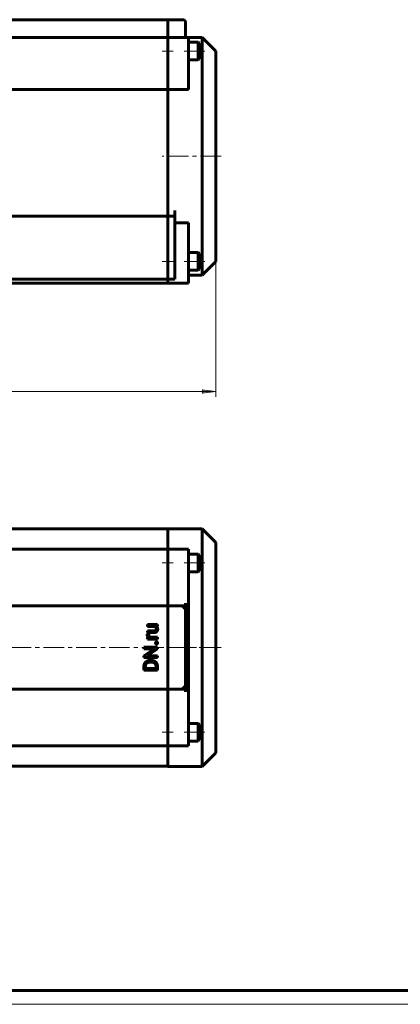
# Model space of a CAD drawing. Header units: millimetres. Extents: x 0 to 841, y 0 to 594.
# Tile 16 of 26: x 264 to 403, y 0 to 361. Entities that reach past the tile are written whole.
import ezdxf

# ---------------------------------------------------------------- set-up
doc = ezdxf.new("R2010")
doc.units = ezdxf.units.MM
for name, pattern in [('K5LT_AXLED', [12, 7.5, -1.5, 1.5, -1.5]), ('K5LT_BASIC', [0]), ('K5LT_THIN', [0])]:
    doc.linetypes.add(name, pattern=pattern)
doc.layers.add('Системный слой', color=7, linetype='Continuous')
doc.layers.add('Системный слой (1)', color=7, linetype='Continuous', true_color=0x6c6c6c)
doc.styles.add('KDIMTEXTSTYLE', font='txt', dxfattribs={"width": 0.96, "oblique": 15, "height": 5})
doc.styles.add('KTEXTSTYLE', font='txt', dxfattribs={"width": 0.96, "height": 5})
doc.dimstyles.new('KDIMSTYLE (0.50)', dxfattribs={"dimtxt": 5, "dimasz": 1, "dimexe": 2, "dimexo": 0, "dimgap": 1, "dimtad": 1, "dimlfac": 2, "dimtxsty": 'KDIMTEXTSTYLE', "dimsah": 1, "dimcen": 0, "dimdle": 1, "dimadec": 0, "dimazin": 0, "dimtfac": 0.667, "dimtmove": 0, "dimatfit": 3, "dimfxl": 1, "dimtvp": 1, "dimtolj": 1, "dimtzin": 0, "dimarcsym": 0})

# ---------------------------------------------------------------- blocks, each defined once
blk = doc.blocks.new('U13')
at = {"layer": 'Системный слой (1)', "color": 150, "linetype": 'K5LT_BASIC', "lineweight": 60, "true_color": 0x0080ff}
for p, q in [((330.94, 310.58), (330.94, 354.08)), ((330.94, 267.08), (330.94, 310.58))]:
    blk.add_line(p, q, dxfattribs=at)
blk = doc.blocks.new('U14')
at = {"layer": 'Системный слой (1)', "color": 150, "linetype": 'K5LT_BASIC', "lineweight": 60, "true_color": 0x0080ff}
for p, q in [((335.94, 310.58), (335.94, 349.08)), ((335.94, 272.08), (335.94, 310.58))]:
    blk.add_line(p, q, dxfattribs=at)
blk = doc.blocks.new('D1')
at = {"layer": 'Системный слой (1)'}
for points in [[(111.94, 223.77), (111.44, 224.42), (111.94, 225.08), (106.94, 224.42)], [(330.94, 223.77), (335.94, 224.42), (330.94, 225.08), (331.44, 224.42)]]:
    blk.add_hatch(color=7, dxfattribs=at).paths.add_polyline_path(points)
at = {"layer": 'Системный слой (1)', "color": 7, "linetype": 'K5LT_THIN', "lineweight": 18}
for p, q in [((106.94, 272.08), (106.94, 222.42)), ((335.94, 272.08), (335.94, 222.42)), ((106.94, 224.42), (111.94, 225.08)), ((111.94, 223.77), (106.94, 224.42)), ((111.94, 225.08), (111.44, 224.42)), ((111.44, 224.42), (111.94, 223.77)), ((331.44, 224.42), (330.94, 225.08)), ((330.94, 225.08), (335.94, 224.42)), ((335.94, 224.42), (330.94, 223.77)), ((330.94, 223.77), (331.44, 224.42))]:
    blk.add_line(p, q, dxfattribs=at)
blk.add_wipeout([(216.03, 225.42), (216.03, 232.81), (226.41, 232.81), (226.41, 225.42)]).dxf.layer = 'Системный слой (1)'
blk.add_line((335.94, 224.42), (106.94, 224.42), dxfattribs=at)
at = {"layer": 'Системный слой (1)', "color": 7, "insert": (216.03, 232.01), "char_height": 5, "attachment_point": 1, "style": 'KTEXTSTYLE'}
blk.add_mtext('\\fArial|b0|c204|p34;\\H5.0;\\W1.000;\\Q15;\\fGOST Type AU|b0|i0|c204|p34;\\Q15;\\W0.960;458', dxfattribs=at)
blk = doc.blocks.new('KDIMARROW_01')
at = {"layer": 'Системный слой'}
blk.add_hatch(color=0, dxfattribs=at).paths.add_polyline_path([(-5, -0.66), (0, 0), (-5, 0.66), (-4.5, 0)])
at = {"layer": 'Системный слой', "color": 0, "linetype": 'K5LT_THIN', "lineweight": 18}
for p, q in [((-4.5, 0), (-5, 0.66)), ((-5, 0.66), (0, 0)), ((0, 0), (-5, -0.66)), ((-5, -0.66), (-4.5, 0))]:
    blk.add_line(p, q, dxfattribs=at)
at = {"layer": 'Системный слой (1)', "color": 0, "linetype": 'K5LT_THIN', "lineweight": 18}
blk.add_line((638.72, 310.58), (638.22, 310.58), dxfattribs=at)
blk = doc.blocks.new('U37')
at = {"layer": 'Системный слой (1)', "color": 150, "linetype": 'K5LT_BASIC', "lineweight": 60, "true_color": 0x0080ff}
for p, q in [((214.44, 87.15), (124.49, 87.15)), ((224.44, 87.15), (218.44, 87.15)), ((318.39, 87.15), (228.44, 87.15))]:
    blk.add_line(p, q, dxfattribs=at)
blk = doc.blocks.new('U42')
at = {"layer": 'Системный слой (1)', "color": 150, "linetype": 'K5LT_BASIC', "lineweight": 60, "true_color": 0x0080ff}
for p, q in [((329.94, 99.65), (329.94, 102.5)), ((329.94, 96.8), (329.94, 99.65))]:
    blk.add_line(p, q, dxfattribs=at)
blk = doc.blocks.new('U43')
at = {"layer": 'Системный слой (1)', "color": 150, "linetype": 'K5LT_BASIC', "lineweight": 60, "true_color": 0x0080ff}
for p, q in [((329.54, 99.65), (329.54, 102.9)), ((329.54, 96.4), (329.54, 99.65))]:
    blk.add_line(p, q, dxfattribs=at)
blk = doc.blocks.new('U44')
at = {"layer": 'Системный слой (1)', "color": 150, "linetype": 'K5LT_BASIC', "lineweight": 60, "true_color": 0x0080ff}
for p, q in [((329.94, 161.65), (329.94, 164.5)), ((329.94, 158.8), (329.94, 161.65))]:
    blk.add_line(p, q, dxfattribs=at)
blk = doc.blocks.new('U45')
at = {"layer": 'Системный слой (1)', "color": 150, "linetype": 'K5LT_BASIC', "lineweight": 60, "true_color": 0x0080ff}
for p, q in [((329.54, 161.65), (329.54, 164.9)), ((329.54, 158.4), (329.54, 161.65))]:
    blk.add_line(p, q, dxfattribs=at)
blk = doc.blocks.new('U89')
at = {"color": 150, "linetype": 'K5LT_BASIC', "lineweight": 60, "true_color": 0x0080ff}
blk.add_line((836, 5), (20, 5), dxfattribs=at)
at = {"color": 7, "linetype": 'K5LT_THIN', "lineweight": 18}
blk.add_line((841, 0), (0, 0), dxfattribs=at)

msp = doc.modelspace()

# ---------------------------------------------------------------- linework, layer by layer
at = {"layer": 'Системный слой (1)', "color": 150, "linetype": 'K5LT_BASIC', "lineweight": 60, "true_color": 0x0080ff}
for p, q in [((318.3897, 360.5806), (124.4897, 360.5806)), ((318.3897, 360.5806), (318.3897, 359.5806)), ((323.9397, 360.5806), (318.4397, 360.5806)), ((318.4397, 360.5806), (318.4397, 359.5806)), ((318.3897, 359.5806), (318.3897, 355.0806)), ((318.4397, 359.5806), (318.4397, 355.0806)), ((324.9397, 355.0806), (324.9397, 359.5806)), ((318.3897, 354.0806), (124.4897, 354.0806)), ((318.3897, 355.0806), (318.3897, 354.0806)), ((318.3897, 354.0806), (318.3897, 353.0806)), ((318.4397, 355.0806), (318.4397, 354.0806)), ((318.4397, 354.0806), (318.4397, 353.0806)), ((325.9397, 354.0806), (318.4397, 354.0806)), ((324.9397, 355.0806), (324.9397, 354.0806)), ((325.9397, 354.0806), (325.9397, 353.0806)), ((330.9397, 354.0806), (325.9397, 354.0806)), ((330.9397, 354.0806), (335.9397, 349.0806)), ((318.3897, 353.0806), (318.3897, 334.9988)), ((318.3897, 351.0806), (318.4397, 351.0806)), ((318.4397, 353.0806), (318.4397, 334.9988)), ((325.9397, 334.9988), (325.9397, 353.0806)), ((329.5397, 352.3306), (325.9397, 352.3306)), ((329.5397, 345.8306), (329.5397, 352.3306)), ((329.5397, 352.3306), (329.9397, 351.9306)), ((329.9397, 346.2306), (329.9397, 351.9306)), ((318.3897, 347.0806), (318.4397, 347.0806)), ((329.5397, 345.8306), (329.9397, 346.2306)), ((329.5397, 345.8306), (325.9397, 345.8306)), ((318.3897, 335.5806), (318.4397, 335.5806)), ((318.3897, 334.9988), (124.4897, 334.9988)), ((318.3897, 290.7639), (318.3897, 334.9988)), ((318.4397, 310.5806), (318.4397, 334.9988)), ((325.9397, 334.9988), (318.4397, 334.9988)), ((318.4397, 290.7639), (318.4397, 310.5806)), ((318.3897, 288.5806), (124.4897, 288.5806)), ((318.3897, 288.5806), (318.3897, 290.7639)), ((318.3897, 288.5806), (318.3897, 288.0806)), ((318.4397, 288.5806), (318.4397, 290.7639)), ((318.4397, 288.5806), (318.4397, 288.0806)), ((320.9397, 288.5806), (318.4397, 288.5806)), ((320.4397, 288.0806), (320.9397, 288.5806)), ((320.9397, 290.7639), (320.9397, 288.5806)), ((320.9397, 265.5806), (320.9397, 288.5806)), ((318.3897, 288.0806), (318.3897, 266.0806)), ((318.3897, 285.5806), (318.4397, 285.5806)), ((318.4397, 288.0806), (318.4397, 266.0806)), ((325.9397, 286.1624), (320.9397, 286.1624)), ((325.9397, 265.0806), (325.9397, 286.1624)), ((318.3897, 274.0806), (318.4397, 274.0806)), ((329.5397, 275.3306), (325.9397, 275.3306)), ((329.5397, 268.8306), (329.5397, 275.3306)), ((329.5397, 275.3306), (329.9397, 274.9306)), ((329.9397, 269.2306), (329.9397, 274.9306)), ((330.9397, 267.0806), (335.9397, 272.0806)), ((318.3897, 270.0806), (318.4397, 270.0806)), ((329.5397, 268.8306), (325.9397, 268.8306)), ((330.9397, 267.0806), (325.9397, 267.0806)), ((329.5397, 268.8306), (329.9397, 269.2306)), ((318.3897, 265.5806), (124.4897, 265.5806)), ((234.9026, 264.0806), (318.3897, 264.0806)), ((318.3897, 266.0806), (318.3897, 265.5806)), ((318.3897, 265.5806), (318.3897, 265.0806)), ((318.3897, 264.0806), (318.3897, 265.0806)), ((318.4397, 266.0806), (318.4397, 265.5806)), ((318.4397, 265.5806), (318.4397, 265.0806)), ((320.9397, 265.5806), (318.4397, 265.5806)), ((318.4397, 264.0806), (318.4397, 265.0806)), ((318.4397, 264.0806), (325.9397, 264.0806)), ((320.9397, 265.5806), (320.4397, 266.0806)), ((325.9397, 265.0806), (325.9397, 264.0806)), ((318.3897, 174.1456), (124.4897, 174.1456)), ((318.3897, 166.6456), (318.3897, 174.1456)), ((330.9397, 174.1456), (318.4397, 174.1456)), ((318.4397, 166.6456), (318.4397, 174.1456)), ((330.9397, 174.1456), (335.9397, 169.1456)), ((330.9397, 87.1456), (330.9397, 174.1456)), ((318.3897, 166.6456), (124.4897, 166.6456)), ((318.3897, 166.6456), (318.3897, 165.6456)), ((325.9397, 166.6456), (318.4397, 166.6456)), ((318.4397, 166.6456), (318.4397, 165.6456)), ((325.9397, 166.6456), (325.9397, 165.6456)), ((335.9397, 92.1456), (335.9397, 169.1456)), ((318.3897, 165.6456), (318.3897, 146.8956)), ((318.3897, 163.6456), (318.4397, 163.6456)), ((318.4397, 165.6456), (318.4397, 146.8956)), ((325.9397, 130.6456), (325.9397, 165.6456)), ((329.5397, 164.8956), (325.9397, 164.8956)), ((329.5397, 164.8956), (329.9397, 164.4956)), ((318.3897, 159.6456), (318.4397, 159.6456)), ((329.5397, 158.3956), (329.9397, 158.7956)), ((318.3897, 155.6456), (318.4397, 155.6456)), ((329.5397, 158.3956), (325.9397, 158.3956)), ((318.3897, 145.8956), (124.4897, 145.8956)), ((318.3897, 145.8956), (318.3897, 146.8956)), ((318.3897, 145.8956), (318.3897, 144.8956)), ((318.3897, 144.8956), (318.3897, 116.3956)), ((318.4397, 145.8956), (318.4397, 146.8956)), ((324.9397, 145.8956), (318.4397, 145.8956)), ((318.4397, 145.8956), (318.4397, 144.8956)), ((318.4397, 144.8956), (318.4397, 116.3956)), ((323.9397, 144.8956), (324.9397, 145.8956)), ((324.9397, 146.8956), (324.9397, 145.8956)), ((324.9397, 115.3956), (324.9397, 145.8956)), ((314.6483, 139.0458), (310.9579, 139.0458)), ((310.9579, 139.0458), (310.9579, 138.4114)), ((310.9579, 138.4114), (313.6431, 138.4114)), ((314.2832, 138.429), (314.6483, 138.4421)), ((314.6483, 138.4421), (314.6483, 139.0458)), ((311.5241, 135.5527), (310.9375, 135.5561)), ((313.3454, 136.7709), (310.9579, 136.7709)), ((310.9579, 136.7709), (310.9579, 136.1399)), ((310.9579, 136.1399), (313.3386, 136.1399)), ((311.3799, 134.3986), (310.9579, 134.3862)), ((310.9579, 134.3862), (310.9579, 133.7723)), ((310.9579, 133.7723), (314.6483, 133.7723)), ((314.6483, 134.4033), (312.0267, 134.4033)), ((314.6483, 133.7723), (314.6483, 134.4033)), ((309.6824, 130.8086), (309.6824, 130.1571)), ((314.6483, 130.8086), (309.6824, 130.8086)), ((309.6824, 130.1571), (313.5227, 130.1571)), ((313.5227, 130.1571), (309.6824, 127.6469)), ((310.8181, 127.6469), (314.6483, 130.1469)), ((314.6483, 130.1469), (314.6483, 130.8086)), ((325.9397, 95.6456), (325.9397, 130.6456)), ((309.6824, 127.6469), (309.6824, 126.9886)), ((309.6824, 126.9886), (314.6483, 126.9886)), ((314.6483, 127.6469), (310.8181, 127.6469)), ((314.6483, 126.9886), (314.6483, 127.6469)), ((309.6824, 123.7636), (309.6824, 122.3584)), ((310.2212, 123.7636), (310.2212, 123.0167)), ((310.2212, 123.0167), (314.1128, 123.0167)), ((312.3154, 125.3018), (312.0118, 125.3018)), ((312.3154, 125.9533), (312.0187, 125.9533)), ((314.1128, 123.0167), (314.1128, 123.7022)), ((314.6483, 122.3584), (314.6483, 123.7022)), ((309.6824, 122.3584), (314.6483, 122.3584)), ((318.3897, 115.3956), (124.4897, 115.3956)), ((318.3897, 116.3956), (318.3897, 115.3956)), ((318.3897, 115.3956), (318.3897, 114.3956)), ((318.4397, 116.3956), (318.4397, 115.3956)), ((324.9397, 115.3956), (318.4397, 115.3956)), ((318.4397, 115.3956), (318.4397, 114.3956)), ((324.9397, 115.3956), (323.9397, 116.3956)), ((324.9397, 115.3956), (324.9397, 114.3956)), ((318.3897, 114.3956), (318.3897, 95.6456)), ((318.4397, 114.3956), (318.4397, 95.6456)), ((318.3897, 105.6456), (318.4397, 105.6456)), ((318.3897, 101.6456), (318.4397, 101.6456)), ((329.5397, 102.8956), (325.9397, 102.8956)), ((329.5397, 102.8956), (329.9397, 102.4956)), ((318.3897, 97.6456), (318.4397, 97.6456)), ((318.3897, 94.6456), (124.4897, 94.6456)), ((318.3897, 95.6456), (318.3897, 94.6456)), ((318.3897, 87.1456), (318.3897, 94.6456)), ((318.4397, 95.6456), (318.4397, 94.6456)), ((325.9397, 94.6456), (318.4397, 94.6456)), ((318.4397, 87.1456), (318.4397, 94.6456)), ((329.5397, 96.3956), (325.9397, 96.3956)), ((325.9397, 95.6456), (325.9397, 94.6456)), ((329.5397, 96.3956), (329.9397, 96.7956)), ((330.9397, 87.1456), (335.9397, 92.1456)), ((330.9397, 87.1456), (318.4397, 87.1456))]:
    msp.add_line(p, q, dxfattribs=at)
at = {"layer": 'Системный слой (1)', "color": 30, "linetype": 'K5LT_AXLED', "lineweight": 18, "true_color": 0xff8000}
for p, q in [((320.4397, 349.0806), (316.3897, 349.0806)), ((331.9397, 349.0806), (323.9397, 349.0806)), ((337.9397, 310.5806), (316.3897, 310.5806)), ((320.4397, 161.6456), (316.3897, 161.6456)), ((331.9397, 161.6456), (323.9397, 161.6456)), ((104.9397, 130.6456), (337.9397, 130.6456)), ((337.9397, 130.6456), (316.3897, 130.6456)), ((320.4397, 99.6456), (316.3897, 99.6456)), ((331.9397, 99.6456), (323.9397, 99.6456))]:
    msp.add_line(p, q, dxfattribs=at)
at = {"layer": 'Системный слой (1)', "color": 150, "linetype": 'K5LT_BASIC', "lineweight": 60, "true_color": 0x0080ff}
msp.add_arc((323.9397, 359.5806), 1, 0, 90, dxfattribs=at)
for points in [[(313.6431, 138.4114), (313.8816, 138.3061), (314.0258, 138.0874)], [(314.1435, 137.1989), (314.106, 137.0778), (314.0122, 136.9806)], [(314.0258, 138.0874), (314.181, 137.8521), (314.181, 137.4496)], [(314.181, 137.4496), (314.181, 137.32), (314.1435, 137.1989)], [(314.3959, 136.4742), (314.5596, 136.6345), (314.7165, 137.0813), (314.7165, 137.3507)], [(310.9051, 135.4333), (310.8897, 135.3446), (310.8897, 135.2764)], [(310.9375, 135.5561), (310.9204, 135.522), (310.9051, 135.4333)], [(311.4968, 135.2457), (311.4968, 135.3344), (311.502, 135.4043)], [(311.565, 134.8603), (311.4968, 135.0274), (311.4968, 135.2457)], [(311.502, 135.4043), (311.5071, 135.4742), (311.5241, 135.5527)], [(311.756, 134.5772), (311.6333, 134.6932), (311.565, 134.8603)], [(312.0267, 134.4033), (311.8711, 134.4685), (311.756, 134.5772)], [(313.3386, 136.1399), (313.7069, 136.1399), (314.2322, 136.3139), (314.3959, 136.4742)], [(313.7564, 136.8272), (313.5944, 136.7709), (313.3454, 136.7709)], [(314.0122, 136.9806), (313.9184, 136.8834), (313.7564, 136.8272)], [(314.0429, 132.6143), (313.932, 132.5137), (313.932, 132.3227)], [(313.932, 132.3227), (313.932, 132.1317), (314.0429, 132.0311)], [(314.314, 132.7149), (314.1537, 132.7149), (314.0429, 132.6143)], [(314.0429, 132.0311), (314.1537, 131.9305), (314.314, 131.9305)], [(314.5801, 132.6143), (314.4709, 132.7149), (314.314, 132.7149)], [(314.314, 131.9305), (314.4709, 131.9305), (314.5801, 132.0311)], [(314.6892, 132.3227), (314.6892, 132.5137), (314.5801, 132.6143)], [(314.5801, 132.0311), (314.6892, 132.1317), (314.6892, 132.3227)], [(312.0187, 125.9533), (311.4798, 125.9533), (310.6169, 125.6395), (310.0064, 125.0563), (309.6824, 124.2513), (309.6824, 123.7636)], [(312.0118, 125.3018), (311.5855, 125.3018), (310.9204, 125.0972), (310.46, 124.7015), (310.2212, 124.132), (310.2212, 123.7636)], [(314.6483, 123.7022), (314.6483, 124.2207), (314.3243, 125.0494), (313.7172, 125.6395), (312.8543, 125.9533), (312.3154, 125.9533)], [(314.1128, 123.7022), (314.1128, 124.2343), (313.666, 124.9437), (312.8577, 125.3018), (312.3154, 125.3018)]]:
    msp.add_open_spline(points, degree=2, dxfattribs=at)
for points, knots in [([(314.7165, 137.3507), (314.7165, 137.7463), (314.4753, 138.2672), (314.2832, 138.429)], [0, 0, 0, 1.06072165, 2, 2, 2]), ([(310.8897, 135.2764), (310.8897, 134.9763), (311.1455, 134.5431), (311.3761, 134.401), (311.3799, 134.3986)], [0, 0, 0, 1.48761212, 2.97522424, 3, 3, 3])]:
    msp.add_open_spline(points, degree=2, knots=knots, dxfattribs=at)

# ---------------------------------------------------------------- block references
at = {"layer": 'Системный слой (1)'}
for name in ['U13', 'U14', 'U45', 'U44', 'U43', 'U42', 'U37']:
    msp.add_blockref(name, (0, 0), dxfattribs=at)

# ---------------------------------------------------------------- next in the draw order: dimensions: what is measured, and where the dimension line sits
at = {"layer": 'Системный слой (1)', "color": 7}
dim = msp.add_linear_dim(base=(335.9397, 224.4244), p1=(106.9397, 272.0806), p2=(335.9397, 272.0806), dimstyle='KDIMSTYLE (0.50)', override={"dimexo": 0, "dimpost": '\\fGOST Type AU|b0|c204|p34;\\H5.0;\\W0.960;\\Q15;<>', "dimblk1": 'KDIMARROW_01', "dimblk2": 'KDIMARROW_01', "dimse1": 0, "dimse2": 0, "dimclrt": 7, "dimtol": 1, "dimtp": 0, "dimtm": 0, "dimtdec": 5, "dimtolj": 1}, dxfattribs=at)
dim.commit()
dim.dimension.update_dxf_attribs({"geometry": 'D1', "text_midpoint": (221.4397, 224.4244), "dimtype": 160})

# ---------------------------------------------------------------- next in the draw order: linework, layer by layer
at = {"layer": 'Системный слой (1)', "color": 30, "linetype": 'K5LT_AXLED', "lineweight": 18, "true_color": 0xff8000}
for p, q in [((320.4397, 272.0806), (316.3897, 272.0806)), ((331.9397, 272.0806), (323.9397, 272.0806))]:
    msp.add_line(p, q, dxfattribs=at)

# ---------------------------------------------------------------- next in the draw order: block references
msp.add_blockref('U89', (0, 0))

doc.saveas('drawing.dxf')
